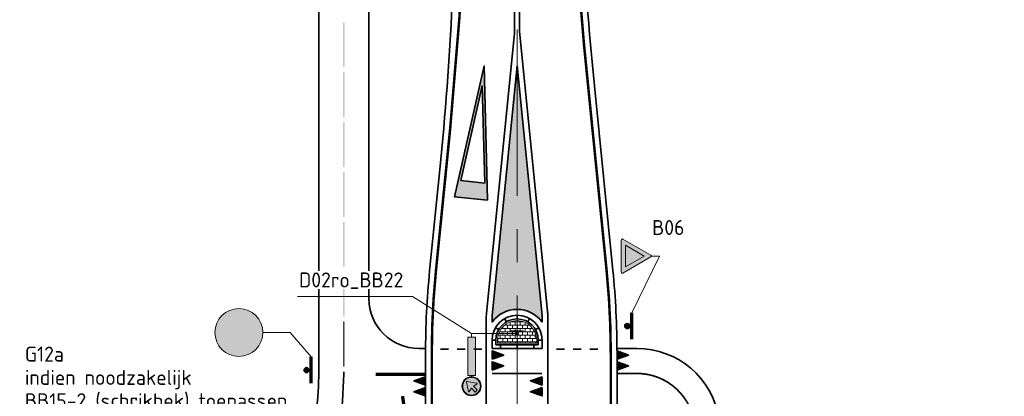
# Model space of a CAD drawing. Header units: metres. Extents: x -699 to 2316, y -1199 to 781.
# Tile 74 of 256: x 730 to 789, y -437 to -415. Entities that reach past the tile are written whole.
import ezdxf

# ---------------------------------------------------------------- set-up
doc = ezdxf.new("R2010")
doc.units = ezdxf.units.M
for name, pattern in [('AM-AS', [16, 10, -2, 2, -2]), ('VH-RWSBAND', [24, 10, -2, 2, -2, 2, -2, 2, -2]), ('VW-270-30_STREEP', [3, 2.7, -0.3])]:
    doc.linetypes.add(name, pattern=pattern)
for name, color, linetype, lineweight in [('B-WE-AM-AS-G', 10, 'AM-AS', 18), ('B-WE-VW-VERKEERSTEKEN_BORD-GD', 252, 'Continuous', 18), ('N-WA-VW-VERKEERSTEKEN_BORD-G', 7, 'Continuous', 35), ('N-WE-VH-KANTOPSLUITING_TROTTOIRBAND_RWS-G', 210, 'VH-RWSBAND', 35), ('N-WE-VH-KANTVERHARDING-G', 210, 'Continuous', 35), ('N-WE-VH-VERHARDING_BETONSTRAATSTEEN-A', 252, 'Continuous', 18), ('N-WE-VW-MARKERING_DWARS_DRIEHOEK_5070-G', 7, 'VW-HAAIETAND70-L-N', 35), ('N-WE-VW-MARKERING_LANGS_STREEP_27030-G', 7, 'VW-270-30_STREEP', 13), ('N-WE-VW-MARKERING_LANGS_STREEP_DOORGETROKKEN_010-G', 7, 'Continuous', 13), ('N-WE-VW-MARKERING_LANGS_STREEP_DOORGETROKKEN_015-G', 7, 'Continuous', 13), ('N-WE-VW-MARKERING_PUNTSTUK-G', 7, 'Continuous', 35), ('N-WE-VW-MARKERING_SYMBOOL-G', 7, 'Continuous', 35), ('X-XX-AL-T18', 10, 'Continuous', 18)]:
    doc.layers.add(name, color=color, linetype=linetype, lineweight=lineweight)
for name, color, linetype, lineweight, true_color in [('N-WA-VW-VERKEERSTEKEN_BLAUW', 7, 'Continuous', 5, 0x005b8c), ('N-WA-VW-VERKEERSTEKEN_GEEL', 7, 'Continuous', 5, 0xf7b500), ('N-WA-VW-VERKEERSTEKEN_ROOD', 7, 'Continuous', 5, 0xbb1e10), ('N-WA-VW-VERKEERSTEKEN_WIT', 7, 'Continuous', 5, 0xf1f0ea)]:
    doc.layers.add(name, color=color, linetype=linetype, lineweight=lineweight, true_color=true_color)
doc.styles.add('NLCS-ISO', font='NLCS-ISO.ttf')
doc.linetypes.add('VW-HAAIETAND70-L-N', pattern='A,0,-0.5,[149,NLCS.SHX,S=1,R=0,X=-0.625,Y=0],-0.5', length=1)
pattern_1 = [(270, (974.8937891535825, -464.8650900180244), (0.15, -0.2), [0.2, -0.2]), (360, (974.8937891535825, -464.8650900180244), (4.898546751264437e-17, 0.2), [])]

# ---------------------------------------------------------------- blocks, each defined once
blk = doc.blocks.new('PAAL')
h = blk.add_hatch(color=256)
edge = h.paths.add_edge_path()
edge.add_arc((0, 0), 0.07500000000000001, 0, 360)
at = {"const_width": 0.1, "flags": 128}
blk.add_lwpolyline([(0.4000000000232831, 0.1375000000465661), (-0.3999999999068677, 0.1375000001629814)], dxfattribs=at)
blk.add_circle((0, 0), 0.07500000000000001)
blk = doc.blocks.new('NLCS_Haai70')
at = {"linetype": 'Continuous'}
blk.add_hatch(color=256, dxfattribs=at).paths.add_polyline_path([(-0.25, 0), (0.2499999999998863, 2.273736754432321e-13), (2.842170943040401e-14, -0.7000000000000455)])
blk.add_lwpolyline([(-0.25, 0), (0.2499999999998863, 2.273736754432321e-13), (2.842170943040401e-14, -0.7000000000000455)], close=True, dxfattribs=at)
blk = doc.blocks.new('VW8000')
h = blk.add_hatch(color=256)
h.paths.add_polyline_path([(-0.9999999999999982, 7.999999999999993), (-2.664535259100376e-15, 1.4210854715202e-14), (0.9999999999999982, 7.999999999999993)])
h.paths.add_polyline_path([(0.7238326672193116, 6.999999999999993), (-1.77635683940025e-15, 1.209338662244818), (-0.7238326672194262, 6.999999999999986)], flags=16)
for points in [[(-0.9999999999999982, 7.999999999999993), (-2.664535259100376e-15, 1.4210854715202e-14), (0.9999999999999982, 7.999999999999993)], [(0.7238326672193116, 6.999999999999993), (-1.77635683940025e-15, 1.209338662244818), (-0.7238326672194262, 6.999999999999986)]]:
    blk.add_lwpolyline(points, close=True)
blk = doc.blocks.new('B06')
at = {"layer": 'N-WA-VW-VERKEERSTEKEN_ROOD'}
h = blk.add_hatch(color=256, dxfattribs=at)
edge = h.paths.add_edge_path()
edge.add_arc((-0.322549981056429, 0.5789099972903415), 0.02110199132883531, 88.06856073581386, 215.1021070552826)
edge.add_line((-0.339814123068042, 0.5667756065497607), (-0.01740215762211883, 0.009035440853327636))
edge.add_arc((-9.039658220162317e-05, 0.02110179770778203), 0.02110199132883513, 214.8766292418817, 325.6142588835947)
edge.add_line((0.01732410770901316, 0.009184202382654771), (0.3396500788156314, 0.5667756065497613))
edge.add_arc((0.3223859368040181, 0.5789099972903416), 0.02110199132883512, 324.897892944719, 451.9314392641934)
edge.add_line((0.3216747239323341, 0.5999999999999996), (-0.3218387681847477, 0.5999999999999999))
h.paths.add_polyline_path([(0.2158005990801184, 0.5173301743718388), (-0.2159742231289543, 0.517330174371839), (-8.681202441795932e-05, 0.1435066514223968)], flags=16)
at = {"layer": 'N-WA-VW-VERKEERSTEKEN_WIT'}
blk.add_hatch(color=256, dxfattribs=at).paths.add_polyline_path([(-0.2159742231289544, 0.517330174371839), (-8.681202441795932e-05, 0.1435066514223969), (0.2158005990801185, 0.5173301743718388)])
at = {"layer": 'N-WA-VW-VERKEERSTEKEN_ROOD'}
blk.add_lwpolyline([(-0.3218387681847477, 0.5999999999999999, 0.619021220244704), (-0.339814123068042, 0.5667756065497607), (-0.01740215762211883, 0.009035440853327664, 0.5246646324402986), (0.01732410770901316, 0.009184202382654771), (0.3396500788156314, 0.5667756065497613, 0.6190212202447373), (0.3216747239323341, 0.5999999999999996)], format="xyb", close=True, dxfattribs=at)
blk.add_lwpolyline([(0.2158005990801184, 0.5173301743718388), (-0.2159742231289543, 0.517330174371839), (-8.681202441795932e-05, 0.1435066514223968)], close=True, dxfattribs=at)
blk = doc.blocks.new('g12A')
at = {"layer": 'N-WA-VW-VERKEERSTEKEN_BLAUW'}
h = blk.add_hatch(color=256, dxfattribs=at)
edge = h.paths.add_edge_path()
edge.add_arc((2.764863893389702e-10, 0.4800000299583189), 0.4418718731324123, 0, 360)
edge = h.paths.add_edge_path(flags=0)
edge.add_line((0.07133211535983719, 0.3507374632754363), (0.08569806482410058, 0.3206364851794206))
edge.add_arc((0.1439608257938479, 0.227577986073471), 0.1097926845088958, 122.0501669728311, 173.654965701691)
edge.add_line((0.03484068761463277, 0.239711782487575), (0.01874000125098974, 0.2396578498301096))
edge.add_line((0.01874000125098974, 0.2396578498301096), (0.07133211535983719, 0.3507374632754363))
h.paths.add_polyline_path([(-0.1022216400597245, 0.3588639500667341), (-0.09913572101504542, 0.3673521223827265), (0.03737177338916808, 0.3673521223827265), (-0.01354741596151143, 0.2598058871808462)], flags=0)
edge = h.paths.add_edge_path(flags=0)
edge.add_arc((0.1439608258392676, 0.2275779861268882), 0.07198901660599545, 200.7712522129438, 454.9338805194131)
edge.add_line((0.1377693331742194, 0.2993002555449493), (0.1840121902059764, 0.2024075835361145))
edge.add_line((0.1840121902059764, 0.2024075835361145), (0.07665082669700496, 0.2020479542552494))
edge = h.paths.add_edge_path(flags=0)
edge.add_line((0.1241772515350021, 0.2400110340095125), (0.1021443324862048, 0.2861766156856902))
edge.add_arc((0.1439608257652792, 0.2275779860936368), 0.0719890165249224, 125.5119851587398, 170.1931474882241)
edge.add_line((0.07302374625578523, 0.2398396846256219), (0.1241772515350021, 0.2400110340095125))
edge = h.paths.add_edge_path(flags=0)
edge.add_line((-0.127300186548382, 0.2898825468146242), (-0.1557746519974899, 0.2115602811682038))
edge.add_line((-0.1557746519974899, 0.2115602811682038), (-0.1913032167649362, 0.2244768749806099))
edge.add_line((-0.1913032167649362, 0.2244768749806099), (-0.1640048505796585, 0.2995641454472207))
edge.add_arc((-0.1633634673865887, 0.227577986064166), 0.07198901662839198, 90.5104811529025, 419.9367764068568)
edge = h.paths.add_edge_path(flags=16)
edge.add_arc((-0.1633634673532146, 0.227577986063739), 0.1097926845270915, -276.7106744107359, 12.078334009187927, ccw=False)
edge.add_line((-0.150533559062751, 0.3366184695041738), (-0.1115855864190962, 0.4437493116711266))
edge.add_line((-0.1115855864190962, 0.4437493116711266), (-0.08527556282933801, 0.4620473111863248))
edge.add_line((-0.08527556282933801, 0.4620473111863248), (-0.02514165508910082, 0.4620473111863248))
edge.add_line((-0.02514165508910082, 0.4620473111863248), (-0.02514165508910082, 0.4242436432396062))
edge.add_line((-0.02514165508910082, 0.4242436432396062), (-0.07342219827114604, 0.4242436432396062))
edge.add_line((-0.07342219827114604, 0.4242436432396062), (-0.08015481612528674, 0.4195612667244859))
edge.add_line((-0.08015481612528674, 0.4195612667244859), (-0.08539200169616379, 0.4051557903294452))
edge.add_line((-0.08539200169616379, 0.4051557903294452), (0.03082698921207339, 0.4051557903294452))
edge.add_line((0.03082698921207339, 0.4051557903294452), (0.03082698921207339, 0.435484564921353))
edge.add_line((0.03082698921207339, 0.435484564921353), (0.1212572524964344, 0.435484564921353))
edge.add_line((0.1212572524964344, 0.435484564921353), (0.1212572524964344, 0.3976808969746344))
edge.add_line((0.1212572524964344, 0.3976808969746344), (0.09355810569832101, 0.3976808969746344))
edge.add_line((0.09355810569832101, 0.3976808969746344), (0.09126317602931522, 0.3928337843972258))
edge.add_line((0.09126317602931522, 0.3928337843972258), (0.1205494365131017, 0.3348455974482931))
edge.add_arc((0.1439608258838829, 0.2275779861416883), 0.1097926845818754, -166.48306365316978, 102.31186368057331, ccw=False)
edge.add_line((0.03720930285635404, 0.2019158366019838), (-0.01231500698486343, 0.2017499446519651))
edge.add_line((-0.01231500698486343, 0.2017499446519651), (-0.0560013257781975, 0.250551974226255))
edge = h.paths.add_edge_path(flags=0)
edge.add_line((-0.1847741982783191, 0.6181774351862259), (-0.1616456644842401, 0.6798243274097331))
edge.add_arc((-0.1633634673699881, 0.6102051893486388), 0.06964032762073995, 88.58655405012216, 252.5646608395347)
edge.add_arc((-0.1634657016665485, 0.6102029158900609), 0.06960759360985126, 252.6443855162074, 410.2965501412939)
edge.add_line((-0.1189993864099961, 0.6637562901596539), (-0.1421480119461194, 0.6020300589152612))
edge.add_arc((-0.1633805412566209, 0.6103164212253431), 0.02279219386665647, 159.8243451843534, 338.68092333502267, ccw=False)
edge = h.paths.add_edge_path(flags=16)
edge.add_line((-0.2290493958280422, 0.722249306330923), (-0.2231880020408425, 0.7025301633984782))
edge.add_arc((-0.1633853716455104, 0.6102074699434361), 0.1099992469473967, 122.933413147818, 356.516282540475)
edge.add_line((-0.05358939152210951, 0.603523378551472), (-0.02661094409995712, 0.5763925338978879))
edge.add_line((-0.02661094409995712, 0.5763925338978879), (0.03882178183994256, 0.5756263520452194))
edge.add_arc((0.1440178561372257, 0.6077343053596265), 0.109986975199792, 196.9732412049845, 325.7313202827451)
edge.add_arc((0.1440297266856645, 0.6077298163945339), 0.1099746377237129, 325.7297707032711, 528.3780169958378)
edge.add_line((0.0363097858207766, 0.6298846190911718), (-0.001219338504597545, 0.6300139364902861))
edge.add_line((-0.001219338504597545, 0.6300139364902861), (0.02285311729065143, 0.678866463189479))
edge.add_line((0.02285311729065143, 0.678866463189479), (-0.03462750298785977, 0.7511687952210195))
edge.add_line((-0.03462750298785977, 0.7511687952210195), (-0.08602489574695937, 0.751633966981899))
edge.add_line((-0.08602489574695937, 0.751633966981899), (-0.08058777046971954, 0.7661262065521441))
edge.add_line((-0.08058777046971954, 0.7661262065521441), (-0.02979513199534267, 0.7656665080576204))
edge.add_line((-0.02979513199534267, 0.7656665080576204), (-0.02938106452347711, 0.8114173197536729))
edge.add_line((-0.02938106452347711, 0.8114173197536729), (-0.08918867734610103, 0.8119586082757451))
edge.add_arc((-0.08559813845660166, 0.7736877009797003), 0.0384389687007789, 95.35974492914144, 160.2664102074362)
edge.add_line((-0.1217796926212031, 0.7866665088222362), (-0.1480434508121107, 0.7191315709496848))
edge.add_arc((-0.1633853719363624, 0.6102074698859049), 0.1099992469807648, 81.98264983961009, 93.65054534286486)
edge.add_line((-0.1703891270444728, 0.7199835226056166), (-0.1771779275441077, 0.7436240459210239))
edge.add_line((-0.1771779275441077, 0.7436240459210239), (-0.2290493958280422, 0.722249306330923))
edge = h.paths.add_edge_path(flags=16)
edge.add_line((0.1998606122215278, 0.7306551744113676), (0.2001298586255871, 0.7604045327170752))
edge.add_line((0.2001298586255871, 0.7604045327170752), (0.05641776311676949, 0.7617051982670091))
edge.add_arc((0.05620445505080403, 0.7527826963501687), 0.008925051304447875, 88.63050470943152, 201.4910732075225)
edge.add_line((0.04789992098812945, 0.7495129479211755), (0.07001343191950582, 0.7123479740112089))
edge.add_arc((0.07510472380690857, 0.7196974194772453), 0.008940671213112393, 235.287910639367, 307.1403180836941)
edge.add_line((0.08050282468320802, 0.7125702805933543), (0.100577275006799, 0.7231812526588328))
edge.add_line((0.100577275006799, 0.7231812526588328), (0.1209031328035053, 0.7292360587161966))
edge.add_line((0.1209031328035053, 0.7292360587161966), (0.1418349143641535, 0.7311077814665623))
edge.add_line((0.1418349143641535, 0.7311077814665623), (0.1998606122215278, 0.7306551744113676))
edge = h.paths.add_edge_path(flags=0)
edge.add_line((0.1442727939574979, 0.5853460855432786), (0.06225347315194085, 0.5860884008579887))
edge.add_arc((0.1439889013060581, 0.6059118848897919), 0.0841049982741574, 193.6328440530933, 467.4521142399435)
edge.add_arc((0.1439522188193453, 0.6079051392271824), 0.08219442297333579, 107.8444319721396, 172.0174188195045)
edge.add_line((0.06255423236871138, 0.6193196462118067), (0.1445735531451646, 0.6185773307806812))
edge.add_arc((0.1398311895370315, 0.6020032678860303), 0.01723918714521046, -75.06958113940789, 74.0324992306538, ccw=False)
at = {"layer": 'N-WA-VW-VERKEERSTEKEN_WIT'}
h = blk.add_hatch(color=256, dxfattribs=at)
h.dxf.hatch_style = 1
edge = h.paths.add_edge_path()
edge.add_arc((0, 0.4799999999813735), 0.48, 0, 360)
at = {"layer": 'N-WA-VW-VERKEERSTEKEN_BLAUW'}
blk.add_circle((0, 0.4799999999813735), 0.48, dxfattribs=at)
blk = doc.blocks.new('D02 (op zuil)')
at = {"layer": 'N-WA-VW-VERKEERSTEKEN_BLAUW'}
h = blk.add_hatch(color=256, dxfattribs=at)
h.paths.add_polyline_path([(-0.2761699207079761, 0.3, 1), (0.2761699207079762, 0.3, 1)])
h.paths.add_polyline_path([(0.1537844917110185, 0.1733313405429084, -0.6532438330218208), (0.13924349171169, 0.1516497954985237), (-0.1577722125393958, 0.204860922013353, -0.6916038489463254), (-0.163818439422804, 0.2350311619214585), (-0.05976376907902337, 0.300042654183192), (-0.1769901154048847, 0.4172969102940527), (-0.1119036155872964, 0.4823834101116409), (0.005350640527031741, 0.3651570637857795), (0.07036213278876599, 0.4692117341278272, -0.6883363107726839), (0.1004488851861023, 0.463631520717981)], flags=16)
at = {"layer": 'N-WA-VW-VERKEERSTEKEN_WIT'}
h = blk.add_hatch(color=256, dxfattribs=at)
h.paths.add_polyline_path([(-0.2999999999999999, 0.3, 1), (0.3, 0.3, 1)])
h.paths.add_polyline_path([(0.2761699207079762, 0.3, -1), (-0.2761699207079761, 0.3, -1)], flags=16)
h.paths.add_polyline_path([(-0.1769901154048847, 0.4172969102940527), (-0.1119036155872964, 0.4823834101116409), (0.005350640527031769, 0.3651570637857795), (0.07036213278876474, 0.4692117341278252, -0.6883363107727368), (0.1004488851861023, 0.4636315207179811), (0.1537844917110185, 0.1733313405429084, -0.6532438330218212), (0.13924349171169, 0.1516497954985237), (-0.1577722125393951, 0.2048609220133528, -0.6916038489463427), (-0.1638184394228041, 0.2350311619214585), (-0.05976376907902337, 0.300042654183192)], flags=0)
at = {"layer": 'N-WA-VW-VERKEERSTEKEN_BLAUW'}
blk.add_lwpolyline([(-0.1119036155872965, 0.4823834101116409), (-0.1769901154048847, 0.4172969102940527), (-0.05976376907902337, 0.300042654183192), (-0.1638184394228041, 0.2350311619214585, 0.6810149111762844), (-0.158238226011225, 0.2049444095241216), (0.13924349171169, 0.1516497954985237, 0.6532438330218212), (0.1537844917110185, 0.1733313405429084), (0.1004488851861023, 0.4636315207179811, 0.68833631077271), (0.07036213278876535, 0.4692117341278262), (0.005350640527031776, 0.3651570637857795), (-0.1119036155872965, 0.4823834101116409)], format="xyb", dxfattribs=at)
for radius in [0.3, 0.2761699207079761]:
    blk.add_circle((5.510728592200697e-17, 0.3), radius, dxfattribs=at)

msp = doc.modelspace()

# ---------------------------------------------------------------- hatches: boundary and pattern name
at = {"layer": 'N-WA-VW-VERKEERSTEKEN_GEEL'}
h = msp.add_hatch(color=256, dxfattribs=at)
h.dxf.hatch_style = 1
h.paths.add_polyline_path([(757.5552469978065, -433.5792212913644), (757.0944469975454, -433.5792212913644), (757.0944469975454, -435.8832212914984), (757.5552469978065, -435.8832212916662)])
at = {"layer": 'N-WE-VH-VERHARDING_BETONSTRAATSTEEN-A'}
h = msp.add_hatch(dxfattribs=at)
h.set_pattern_fill('VB-KLINKERVERHARDING', color=256, scale=0.2, angle=-90.00000000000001, style=0, pattern_type=2)
h.set_pattern_definition(pattern_1)
edge = h.paths.add_edge_path()
edge.add_line((761.2358989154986, -433.9400900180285), (761.2358989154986, -433.7650900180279))
edge.add_arc((760.0608989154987, -433.7650900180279), 1.175000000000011, -1.272221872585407e-14, 180)
edge.add_line((758.8858989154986, -433.7650900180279), (758.8858989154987, -433.9400900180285))
edge.add_line((758.8858989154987, -433.9400900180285), (761.2358989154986, -433.9400900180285))
h = msp.add_hatch(dxfattribs=at)
h.set_pattern_fill('VB-KLINKERVERHARDING', color=256, scale=0.2, angle=-90.00000000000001, style=0, pattern_type=2)
h.set_pattern_definition(pattern_1)
edge = h.paths.add_edge_path()
edge.add_line((761.2358989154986, -433.9400900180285), (761.2358989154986, -433.7650900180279))
edge.add_arc((760.0608989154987, -433.7650900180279), 1.175000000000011, -1.272221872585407e-14, 180)
edge.add_line((758.8858989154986, -433.7650900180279), (758.8858989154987, -433.9400900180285))
edge.add_line((758.8858989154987, -433.9400900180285), (761.2358989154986, -433.9400900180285))
at = {"layer": 'N-WE-VW-MARKERING_PUNTSTUK-G'}
h = msp.add_hatch(color=256, dxfattribs=at)
edge = h.paths.add_edge_path()
edge.add_line((761.5608989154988, -432.6822696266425), (761.5608989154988, -432.2825464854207))
edge.add_line((761.5608989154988, -432.2825464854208), (760.0608989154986, -417.2825464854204))
edge.add_line((760.0608989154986, -417.2825464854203), (758.5608989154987, -432.2825464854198))
edge.add_line((758.5608989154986, -432.2825464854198), (758.5608989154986, -432.6822696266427))
edge.add_arc((760.0608989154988, -433.7650900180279), 1.849999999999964, 35.824774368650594, 144.1752256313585, ccw=False)

# ---------------------------------------------------------------- linework, layer by layer
at = {"layer": 'B-WE-AM-AS-G'}
msp.add_lwpolyline([(760.0608989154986, -367.0862079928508), (760.0608989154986, -464.8650900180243)], dxfattribs=at)
at = {"layer": 'N-WA-VW-VERKEERSTEKEN_BORD-G', "lineweight": 13}
for p, q in [((768.6181277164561, -428.7099442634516), (766.9511898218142, -432.1187967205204)), ((768.6181277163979, -428.7099442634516), (768.1181277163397, -428.7099442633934)), ((744.7885574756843, -433.3028732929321), (746.4311757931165, -433.3028732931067)), ((746.4311757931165, -433.3028732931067), (747.6883939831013, -434.764800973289)), ((757.3248469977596, -433.5792212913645), (757.3248469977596, -433.3632212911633)), ((760.0563055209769, -433.3632212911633), (757.3248469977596, -433.3632212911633)), ((757.3248469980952, -435.9552212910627), (757.3248469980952, -435.8832212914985))]:
    msp.add_line(p, q, dxfattribs=at)
msp.add_lwpolyline([(757.5552469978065, -433.5792212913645), (757.0944469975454, -433.5792212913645), (757.0944469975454, -435.8832212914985), (757.5552469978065, -435.8832212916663)], close=True, dxfattribs=at)
at = {"layer": 'N-WE-VH-KANTOPSLUITING_TROTTOIRBAND_RWS-G'}
for p, q in [((758.5608989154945, -433.7650900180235), (758.7858989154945, -433.7650900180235)), ((759.0608989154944, -434.2650900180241), (759.0608989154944, -434.040090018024)), ((760.0608989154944, -434.2650900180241), (760.0608989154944, -434.040090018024)), ((761.0608989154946, -434.2650900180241), (761.0608989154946, -434.040090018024)), ((761.3358989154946, -433.7650900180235), (761.5608989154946, -433.7650900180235))]:
    msp.add_line(p, q, dxfattribs=at)
at = {"layer": 'N-WE-VH-KANTVERHARDING-G'}
for p, q in [((751.1608989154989, -431.2650900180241), (751.1608989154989, -339.4692838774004)), ((754.5608989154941, -434.2650900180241), (754.1608989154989, -434.2650900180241)), ((767.0608989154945, -434.2650900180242), (767.2552036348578, -434.2650900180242))]:
    msp.add_line(p, q, dxfattribs=at)
for points in [[(632.773436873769, -452.9650900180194), (730.8489148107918, -452.9650900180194, 0.4142135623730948), (748.1608989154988, -435.6531059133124), (748.1608989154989, -339.4692838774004)], [(747.3329768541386, -452.1371679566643, -0.04066528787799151), (749.5608989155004, -450.244898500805, 0.2415313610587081), (754.5608989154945, -440.4981041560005), (754.5608989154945, -434.5768250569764, -0.02492232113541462), (754.809039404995, -429.6016391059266), (755.4183369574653, -423.508663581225, 0.02492232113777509), (756.4108989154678, -403.6079197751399), (756.410898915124, -367.0862079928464)], [(772.7888209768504, -452.1371679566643, 0.02391034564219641), (771.5154443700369, -450.9800841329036, -0.2238875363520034), (766.0608989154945, -439.4092458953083), (766.0608989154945, -434.5518872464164, 0.02492232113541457), (765.8127584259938, -429.5767012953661), (764.7034608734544, -418.4837257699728, -0.02492232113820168), (763.7108989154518, -398.5829819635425), (763.7108989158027, -367.0862079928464)]]:
    msp.add_lwpolyline(points, format="xyb", dxfattribs=at)
for points in [[(761.5608989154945, -434.2650900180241), (761.5608989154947, -433.7650900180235, 0.9999999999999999), (758.5608989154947, -433.7650900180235), (758.5608989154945, -434.2650900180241)], [(761.3358989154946, -434.040090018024), (761.3358989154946, -433.7650900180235, 1), (758.7858989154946, -433.7650900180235), (758.7858989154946, -434.040090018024)]]:
    msp.add_lwpolyline(points, format="xyb", close=True, dxfattribs=at)
at = {"layer": 'N-WE-VH-KANTVERHARDING-G', "flags": 128}
for points in [[(760.0608989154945, -432.4900900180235), (760.0608989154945, -432.2650900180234)], [(759.4239771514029, -432.6605739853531), (759.3115791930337, -432.4656593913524)], [(760.6978206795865, -432.6605739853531), (760.8102186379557, -432.4656593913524)], [(758.9563828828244, -433.1281682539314), (758.7614682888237, -433.0157702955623)], [(761.165414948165, -433.1281682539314), (761.3603295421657, -433.0157702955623)], [(758.5608989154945, -433.7650900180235), (758.7858989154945, -433.7650900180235)], [(759.0608989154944, -434.2650900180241), (759.0608989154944, -434.040090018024)], [(760.0608989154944, -434.2650900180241), (760.0608989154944, -434.040090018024)], [(761.0608989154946, -434.2650900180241), (761.0608989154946, -434.040090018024)], [(761.3358989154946, -433.7650900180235), (761.5608989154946, -433.7650900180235)]]:
    msp.add_lwpolyline(points, dxfattribs=at)
at = {"layer": 'N-WE-VH-KANTVERHARDING-G'}
msp.add_lwpolyline([(766.0608989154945, -434.2650900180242), (767.0608989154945, -434.2650900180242)], dxfattribs=at)
for centre, radius, start, end in [((754.1608989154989, -431.2650900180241), 3, 180, 270), ((767.2552036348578, -439.2650900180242), 5, 9.316347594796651, 90)]:
    msp.add_arc(centre, radius, start, end, dxfattribs=at)
at = {"layer": 'N-WE-VH-VERHARDING_BETONSTRAATSTEEN-A'}
msp.add_lwpolyline([(761.2358989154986, -433.9400900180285), (761.2358989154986, -433.7650900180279, 1), (758.8858989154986, -433.7650900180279), (758.8858989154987, -433.9400900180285)], format="xyb", close=True, dxfattribs=at)
msp.add_lwpolyline([(761.2358989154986, -433.9400900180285), (761.2358989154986, -433.7650900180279, 1), (758.8858989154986, -433.7650900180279), (758.8858989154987, -433.9400900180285)], format="xyb", close=True, dxfattribs=at)
at = {"layer": 'N-WE-VW-MARKERING_LANGS_STREEP_27030-G', "ltscale": 2, "const_width": 0.1}
msp.add_lwpolyline([(730.8489148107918, -454.4650900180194, 0.414213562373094), (749.6608989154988, -435.6531059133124)], format="xyb", dxfattribs=at)
at = {"layer": 'N-WE-VW-MARKERING_LANGS_STREEP_27030-G', "ltscale": 2, "const_width": 0.1, "flags": 128}
msp.add_lwpolyline([(789.2728830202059, -454.4650900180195, -0.367352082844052), (770.7090371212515, -438.6984911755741, 0.3673520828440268), (767.2552036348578, -435.7650900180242), (766.0608989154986, -435.7650900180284)], format="xyb", dxfattribs=at)
at = {"layer": 'N-WE-VW-MARKERING_LANGS_STREEP_DOORGETROKKEN_010-G', "const_width": 0.1}
for points in [[(759.9108989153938, -415.2650900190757), (758.2108989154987, -432.2650900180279)], [(755.9487457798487, -434.315090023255), (755.4487457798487, -434.315090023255)], [(756.9487457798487, -434.315090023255), (756.4487457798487, -434.315090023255)], [(757.9487457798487, -434.315090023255), (757.4487457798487, -434.315090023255)], [(762.9231150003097, -434.3150900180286), (762.4231150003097, -434.3150900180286)], [(763.9231150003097, -434.3150900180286), (763.4231150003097, -434.3150900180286)], [(764.9231150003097, -434.3150900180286), (764.4231150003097, -434.3150900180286)], [(754.5608989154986, -435.7650900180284), (751.5608989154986, -435.7650900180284)], [(754.5608989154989, -435.8650900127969), (751.5608989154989, -435.8650900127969)], [(761.5608989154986, -435.7650900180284), (758.5608989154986, -435.7650900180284)]]:
    msp.add_lwpolyline(points, dxfattribs=at)
msp.add_lwpolyline([(758.2108989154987, -432.2650900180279), (758.2108989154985, -447.3123124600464, -0.05255267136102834), (761.9108989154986, -447.3123124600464), (761.9108989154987, -432.2650900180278), (760.2108989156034, -415.2650900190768)], format="xyb", dxfattribs=at)
at = {"layer": 'N-WE-VW-MARKERING_LANGS_STREEP_DOORGETROKKEN_010-G'}
msp.add_lwpolyline([(749.6608989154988, -435.3531059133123), (749.6608989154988, -432.6531059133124)], dxfattribs=at)
for points in [[(749.6108989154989, -417.3531059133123), (749.7108989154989, -417.3531059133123), (749.6108989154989, -414.6531059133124), (749.7108989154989, -414.6531059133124)], [(749.6108989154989, -420.3531059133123), (749.7108989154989, -420.3531059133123), (749.6108989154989, -417.6531059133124), (749.7108989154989, -417.6531059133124)], [(749.6108989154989, -423.3531059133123), (749.7108989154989, -423.3531059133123), (749.6108989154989, -420.6531059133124), (749.7108989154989, -420.6531059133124)], [(749.6108989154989, -426.3531059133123), (749.7108989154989, -426.3531059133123), (749.6108989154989, -423.6531059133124), (749.7108989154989, -423.6531059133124)], [(749.6108989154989, -429.3531059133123), (749.7108989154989, -429.3531059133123), (749.6108989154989, -426.6531059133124), (749.7108989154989, -426.6531059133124)], [(749.6108989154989, -432.3531059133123), (749.7108989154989, -432.3531059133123), (749.6108989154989, -429.6531059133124), (749.7108989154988, -429.6531059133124)], [(749.6108989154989, -435.3531059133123), (749.7108989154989, -435.3531059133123), (749.6108989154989, -432.6531059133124), (749.7108989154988, -432.6531059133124)]]:
    msp.add_trace(points, dxfattribs=at)
at = {"layer": 'N-WE-VW-MARKERING_LANGS_STREEP_DOORGETROKKEN_015-G', "const_width": 0.15}
for points in [[(747.5981418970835, -452.4023329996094, -0.04066528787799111), (749.7796489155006, -450.5494858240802, 0.2415313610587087), (754.9358989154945, -440.4981041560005), (754.9358989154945, -434.5768250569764, -0.02492232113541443), (755.1821783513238, -429.6389530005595), (756.0433369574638, -421.0273669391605, 0.02492232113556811), (757.0358989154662, -401.1266231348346), (757.0358989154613, -393.1016853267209)], [(772.5236559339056, -452.4023329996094, 0.02391034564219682), (771.2768080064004, -451.2693550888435, -0.223887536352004), (765.6858989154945, -439.4092458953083), (765.6858989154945, -434.5518872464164, 0.02492232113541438), (765.4396194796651, -429.6140151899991), (764.0784608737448, -416.0024291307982, -0.02492232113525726), (763.0858989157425, -396.1016853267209), (763.0858989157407, -393.1016853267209)]]:
    msp.add_lwpolyline(points, format="xyb", dxfattribs=at)
at = {"layer": 'N-WE-VW-MARKERING_LANGS_STREEP_DOORGETROKKEN_015-G', "const_width": 0.1}
for points in [[(759.9108989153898, -393.1016853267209), (759.9108989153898, -415.2650900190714)], [(760.2108989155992, -393.1016853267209), (760.2108989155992, -415.2650900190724)]]:
    msp.add_lwpolyline(points, dxfattribs=at)
at = {"layer": 'N-WE-VW-MARKERING_PUNTSTUK-G'}
msp.add_lwpolyline([(761.5608989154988, -432.6822696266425), (761.5608989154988, -432.2825464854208), (760.0608989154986, -417.2825464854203), (758.5608989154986, -432.2825464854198), (758.5608989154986, -432.6822696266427, -0.5114530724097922)], format="xyb", close=True, dxfattribs=at)
at = {"layer": 'X-XX-AL-T18', "flags": 128}
msp.add_lwpolyline([(746.8707838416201, -431.1506080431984), (753.7866871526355, -431.1506080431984), (757.3248469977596, -433.3632212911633)], dxfattribs=at)

# ---------------------------------------------------------------- block references
at = {"xscale": 3, "yscale": 3, "zscale": 3, "rotation": 90}
msp.add_blockref('g12A', (744.7885574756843, -433.3028732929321), dxfattribs=at)
at = {"layer": 'B-WE-VW-VERKEERSTEKEN_BORD-GD', "xscale": 1.919999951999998, "yscale": 1.919999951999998, "zscale": 1.919999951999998, "rotation": 180}
msp.add_blockref('D02 (op zuil)', (757.3248469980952, -435.9552212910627), dxfattribs=at)
at = {"layer": 'N-WA-VW-VERKEERSTEKEN_BORD-G', "xscale": 3, "yscale": 3, "zscale": 3, "rotation": 90}
msp.add_blockref('B06', (768.1181277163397, -428.7099442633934), dxfattribs=at)
at = {"layer": 'N-WA-VW-VERKEERSTEKEN_BORD-G', "lineweight": 13, "xscale": 2, "yscale": 2, "zscale": 2}
for p, rotation in [((766.6761898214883, -432.9187967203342), 270), ((747.4133939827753, -435.5648009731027), 270), ((753.5693470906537, -437.8783304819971), 98.48997064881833)]:
    msp.add_blockref('PAAL', p, dxfattribs=dict(at, rotation=rotation))
at = {"layer": 'N-WA-VW-VERKEERSTEKEN_BORD-G', "lineweight": 13}
msp.add_blockref('PAAL', (760.0563055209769, -433.3632212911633), dxfattribs=at)
at = {"layer": 'N-WE-VW-MARKERING_DWARS_DRIEHOEK_5070-G'}
for p, rotation in [((758.5608989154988, -434.6650900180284), 89.99999999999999), ((766.0608989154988, -434.6650900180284), 89.99999999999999), ((758.5608989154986, -435.3150900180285), 89.99999999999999), ((766.0608989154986, -435.3150900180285), 89.99999999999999), ((754.5608989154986, -436.2150900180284), 270), ((761.5608989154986, -436.2150900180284), 270), ((754.5608989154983, -436.8650900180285), 270), ((761.5608989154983, -436.8650900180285), 270)]:
    msp.add_blockref('NLCS_Haai70', p, dxfattribs=dict(at, rotation=rotation))
at = {"layer": 'N-WE-VW-MARKERING_SYMBOOL-G', "rotation": 174.2894068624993}
msp.add_blockref('VW8000', (758.0891095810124, -417.28254648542), dxfattribs=at)

# ---------------------------------------------------------------- texts
at = {"layer": 'X-XX-AL-T18', "style": 'NLCS-ISO'}
for s, p in [('B06', (768.1708904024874, -427.4452670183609)), ('G12a', (730.4965499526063, -435.0546581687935)), ('indien noodzakelijk', (730.4965499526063, -436.4546581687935)), ('BB15-2 (schrikhek) toepassen', (730.4965499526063, -437.8546581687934))]:
    msp.add_text(s, height=0.9, dxfattribs=at).set_placement(p)

# ---------------------------------------------------------------- next in the draw order: texts
at = {"layer": 'X-XX-AL-T18', "insert": (746.9607838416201, -429.6954033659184), "char_height": 0.9, "width": 6.693299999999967, "attachment_point": 1, "style": 'NLCS-ISO', "bg_fill": 3, "box_fill_scale": 1.1, "bg_fill_color": 256, "bg_fill_transparency": 0}
msp.add_mtext('D02ro_BB22', dxfattribs=at)

doc.saveas('drawing.dxf')
